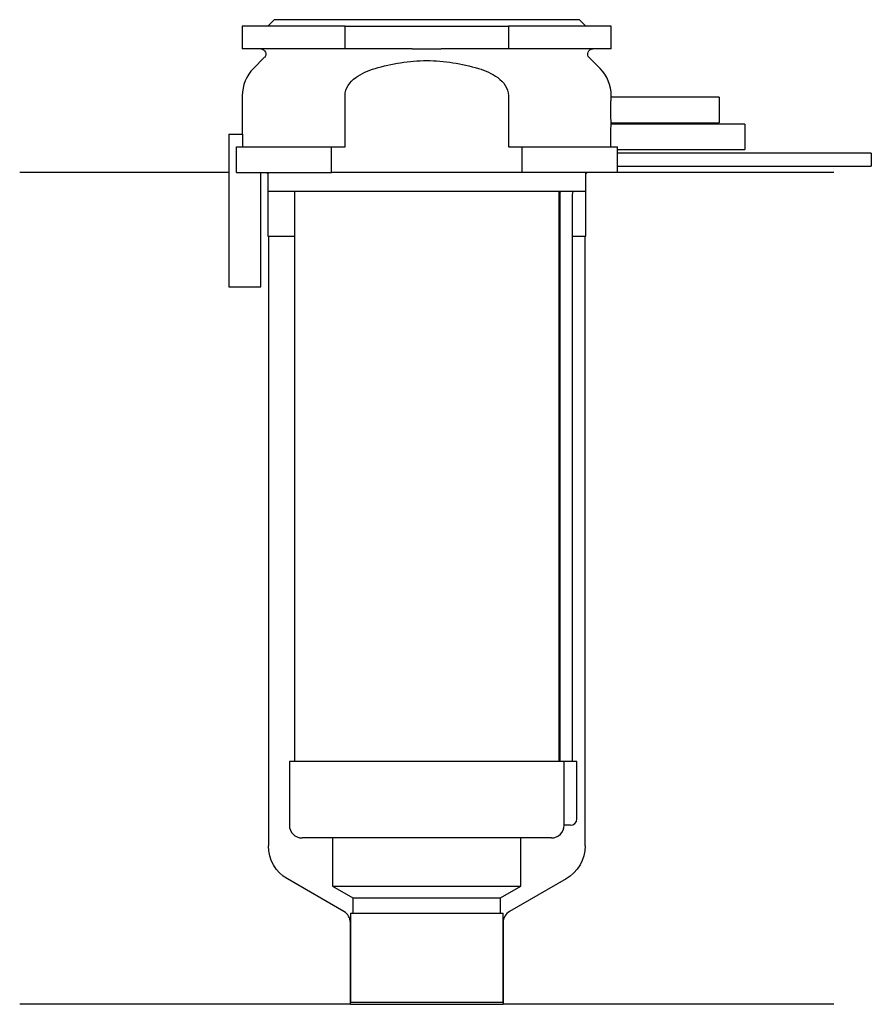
# Model space of a CAD drawing. Header units: millimetres. Extents: x 25.5 to 92.5, y 206.9 to 284.3.
import ezdxf

# ---------------------------------------------------------------- set-up
doc = ezdxf.new("R2010")
doc.units = ezdxf.units.MM
doc.layers.add('201', color=7, linetype='Continuous')
doc.layers.add('30', color=7, linetype='Continuous')

msp = doc.modelspace()

# ---------------------------------------------------------------- linework, layer by layer
at = {"layer": '201', "color": 113}
for p, q in [((41.975, 272.313), (25.526, 272.313)), ((44.926, 272.313), (45.026, 272.213)), ((45.026, 272.213), (45.026, 267.313)), ((70.026, 272.213), (70.126, 272.313)), ((70.026, 267.313), (70.026, 272.213)), ((89.526, 272.313), (72.526, 272.313)), ((45.026, 267.313), (45.076, 267.313)), ((45.076, 267.313), (47.126, 267.313)), ((45.076, 267.313), (45.076, 219.394)), ((67.925, 267.313), (67.975, 267.313)), ((68.975, 267.313), (69.976, 267.313)), ((69.976, 219.394), (69.976, 267.313)), ((69.976, 267.313), (70.026, 267.313)), ((51.021, 214.23), (46.576, 216.796)), ((68.476, 216.796), (64.031, 214.23)), ((51.521, 206.941), (51.521, 213.363)), ((63.531, 213.363), (63.531, 206.941)), ((51.521, 206.941), (25.526, 206.941)), ((51.521, 206.941), (63.531, 206.941)), ((89.526, 206.941), (63.531, 206.941))]:
    msp.add_line(p, q, dxfattribs=at)
at = {"layer": '201', "color": 113, "extrusion": (0, 0, -1)}
for centre, start, end in [((-48.076, 219.394), -60, 0), ((-66.976, 219.394), 180, 240)]:
    msp.add_arc(centre, 3, start, end, dxfattribs=at)
at = {"layer": '201', "color": 113}
for centre, start, end in [((50.521, 213.363), 0, 60), ((64.531, 213.363), 120, 180)]:
    msp.add_arc(centre, 1, start, end, dxfattribs=at)
at = {"layer": '30', "color": 113}
for p, q in [((45.526, 284.313), (45.026, 283.813)), ((69.526, 284.313), (45.526, 284.313)), ((70.026, 283.813), (69.526, 284.313)), ((51.103, 283.813), (43.026, 283.813)), ((43.026, 283.813), (43.026, 282.013)), ((51.103, 283.813), (63.948, 283.813)), ((51.103, 282.013), (51.103, 283.813)), ((72.026, 283.813), (63.948, 283.813)), ((63.948, 283.813), (63.948, 282.013)), ((72.026, 282.013), (72.026, 283.813)), ((51.103, 282.013), (43.026, 282.013)), ((56.384, 282.013), (51.103, 282.013)), ((63.948, 282.013), (58.667, 282.013)), ((72.026, 282.013), (63.948, 282.013)), ((44.758, 281.33), (43.904, 280.476)), ((71.147, 280.476), (70.293, 281.33)), ((43.026, 278.355), (43.026, 275.313)), ((51.103, 274.313), (51.103, 278.355)), ((63.948, 278.355), (63.948, 274.313)), ((80.526, 278.213), (72.025, 278.213)), ((72.026, 278.201), (72.026, 278.355)), ((80.526, 278.213), (80.526, 276.213)), ((82.526, 276.113), (72.025, 276.113)), ((72.026, 276.101), (72.026, 276.213)), ((72.026, 276.213), (80.526, 276.213)), ((82.526, 276.113), (82.526, 274.113)), ((41.976, 275.313), (43.079, 275.313)), ((41.976, 275.313), (41.976, 263.313)), ((43.079, 274.313), (43.079, 275.313)), ((42.563, 272.313), (42.563, 274.313)), ((42.563, 274.313), (50.042, 274.313)), ((50.042, 274.313), (51.103, 274.313)), ((50.042, 272.313), (50.042, 274.313)), ((63.948, 274.313), (65.009, 274.313)), ((65.009, 274.313), (65.009, 272.313)), ((65.009, 274.313), (72.514, 274.313)), ((72.526, 273.807), (72.526, 274.113)), ((72.526, 274.113), (82.526, 274.113)), ((92.476, 273.813), (72.525, 273.813)), ((92.476, 273.813), (92.476, 272.813)), ((72.526, 272.313), (72.526, 272.813)), ((72.526, 272.813), (92.476, 272.813)), ((42.563, 272.313), (50.042, 272.313)), ((44.476, 263.313), (44.476, 272.313)), ((45.026, 272.313), (45.026, 270.813)), ((65.009, 272.313), (50.042, 272.313)), ((72.526, 272.313), (65.009, 272.313)), ((70.026, 270.813), (70.026, 272.313)), ((70.026, 270.813), (45.026, 270.813)), ((47.126, 270.813), (47.126, 226.013)), ((67.926, 226.013), (67.926, 270.813)), ((67.976, 270.313), (67.976, 226.013)), ((68.976, 226.013), (68.976, 270.313)), ((41.976, 263.313), (44.476, 263.313)), ((68.294, 226.013), (46.726, 226.013)), ((46.726, 226.013), (46.726, 221.013)), ((68.294, 226.013), (68.294, 221.513)), ((69.326, 226.013), (68.294, 226.013)), ((69.326, 221.513), (69.326, 226.013)), ((68.826, 221.013), (68.321, 221.013)), ((67.326, 220.013), (47.726, 220.013)), ((50.126, 220.013), (50.126, 216.234)), ((64.926, 216.234), (64.926, 220.013)), ((50.126, 216.234), (51.721, 215.313)), ((50.126, 216.234), (64.926, 216.234)), ((63.331, 215.313), (64.926, 216.234)), ((51.721, 215.313), (63.331, 215.313)), ((51.721, 215.313), (51.721, 214.113)), ((63.331, 214.113), (63.331, 215.313)), ((51.521, 214.113), (51.521, 207.113)), ((51.521, 214.113), (63.531, 214.113)), ((63.531, 207.113), (63.531, 214.113)), ((51.521, 207.113), (63.531, 207.113))]:
    msp.add_line(p, q, dxfattribs=at)
at = {"layer": '30', "color": 113, "extrusion": (0, 0, -1)}
for centre, radius, start, end in [((-44.476, 281.613), 0.4, 90, 225), ((-70.576, 281.613), 0.4, -45, 90), ((-71.476, 270.313), 2.5, 0, 11.54257)]:
    msp.add_arc(centre, radius, start, end, dxfattribs=at)
at = {"layer": '30', "color": 113}
for centre, radius, start, end in [((46.026, 278.355), 3, 135, 180), ((69.026, 278.355), 3, 0, 45), ((71.476, 270.313), 3.5, 171.77371, 180), ((68.826, 221.513), 0.5, -90, 0), ((47.726, 221.013), 1, 180, 270), ((67.326, 221.013), 1, -90, 0)]:
    msp.add_arc(centre, radius, start, end, dxfattribs=at)
for points, knots in [([(56.384, 282.013), (56.576, 282.013), (56.767, 282.012), (57.055, 282.011), (57.15, 282.01), (57.294, 282.01), (57.342, 282.01), (57.438, 282.01), (57.486, 282.01), (57.911, 282.01), (58.289, 282.013), (58.667, 282.013)], [0, 0, 0, 0, 0.25, 0.25, 0.375, 0.375, 0.4375, 0.4375, 0.5, 0.5, 1, 1, 1, 1]), ([(53.459, 280.476), (54.778, 280.87), (56.148, 281.098), (58.908, 281.097), (60.276, 280.869), (61.592, 280.476)], [0, 0, 0, 0, 0.5, 0.5, 1, 1, 1, 1]), ([(51.103, 278.355), (51.103, 278.921), (51.487, 279.426), (52.39, 280.097), (52.92, 280.315), (53.459, 280.476)], [0, 0, 0, 0, 0.5, 0.5, 1, 1, 1, 1]), ([(61.592, 280.476), (62.13, 280.315), (62.66, 280.099), (63.571, 279.42), (63.948, 278.919), (63.948, 278.355)], [0, 0, 0, 0, 0.5, 0.5, 1, 1, 1, 1]), ([(72.026, 276.212), (72.025, 276.216), (72.025, 276.221), (72.023, 276.245), (72.022, 276.264), (72.019, 276.314), (72.017, 276.345), (72.013, 276.418), (72.011, 276.46), (72.006, 276.552), (72.004, 276.602), (72, 276.712), (71.998, 276.77), (71.994, 276.89), (71.993, 276.953), (71.991, 277.082), (71.991, 277.147), (71.991, 277.278), (71.991, 277.344), (71.993, 277.472), (71.994, 277.535), (71.998, 277.656), (72, 277.714), (72.004, 277.823), (72.006, 277.873), (72.011, 277.966), (72.013, 278.008), (72.017, 278.08), (72.019, 278.112), (72.022, 278.162), (72.023, 278.181), (72.025, 278.2), (72.025, 278.205), (72.026, 278.218), (72.025, 278.212), (72.025, 278.207)], [0, 0, 0, 0, 0.062481, 0.062481, 0.124963, 0.124963, 0.187444, 0.187444, 0.249925, 0.249925, 0.312407, 0.312407, 0.374888, 0.374888, 0.437369, 0.437369, 0.499851, 0.499851, 0.562332, 0.562332, 0.624813, 0.624813, 0.687295, 0.687295, 0.749776, 0.749776, 0.812257, 0.812257, 0.874739, 0.874739, 0.93722, 0.93722, 0.999701, 0.999701, 1, 1, 1, 1]), ([(72.013, 274.313), (72.011, 274.344), (72.01, 274.379), (72.006, 274.453), (72.004, 274.493), (72.001, 274.578), (71.999, 274.624), (71.996, 274.717), (71.995, 274.765), (71.993, 274.864), (71.992, 274.916), (71.991, 275.019), (71.991, 275.07), (71.991, 275.174), (71.991, 275.227), (71.993, 275.33), (71.993, 275.38), (71.996, 275.478), (71.997, 275.527), (72, 275.62), (72.001, 275.664), (72.007, 275.789), (72.01, 275.864), (72.015, 275.955), (72.017, 275.982), (72.02, 276.029), (72.021, 276.049), (72.023, 276.081), (72.024, 276.093), (72.025, 276.106), (72.025, 276.111), (72.026, 276.115)], [0, 0, 0, 0, 0.062536, 0.062536, 0.125073, 0.125073, 0.187609, 0.187609, 0.250146, 0.250146, 0.312682, 0.312682, 0.375219, 0.375219, 0.437755, 0.437755, 0.500292, 0.500292, 0.562828, 0.562828, 0.625365, 0.625365, 0.750438, 0.750438, 0.812974, 0.812974, 0.875511, 0.875511, 0.938047, 0.938047, 1, 1, 1, 1]), ([(72.526, 274.111), (72.525, 274.115), (72.524, 274.13), (72.52, 274.199), (72.517, 274.248), (72.514, 274.313)], [0, 0, 0, 0, 0.499925, 0.499925, 1, 1, 1, 1]), ([(72.526, 272.813), (72.525, 272.829), (72.525, 272.839), (72.524, 272.864), (72.523, 272.879), (72.522, 272.915), (72.522, 272.936), (72.52, 273.006), (72.519, 273.061), (72.518, 273.182), (72.517, 273.247), (72.517, 273.345), (72.517, 273.378), (72.518, 273.443), (72.518, 273.474), (72.519, 273.534), (72.519, 273.564), (72.52, 273.618), (72.521, 273.643), (72.522, 273.69), (72.522, 273.71), (72.523, 273.747), (72.524, 273.762), (72.525, 273.787), (72.525, 273.797), (72.525, 273.809), (72.526, 273.814)], [0, 0, 0, 0, 0.124937, 0.124937, 0.187405, 0.187405, 0.249873, 0.249873, 0.37481, 0.37481, 0.499746, 0.499746, 0.562214, 0.562214, 0.624683, 0.624683, 0.687151, 0.687151, 0.749619, 0.749619, 0.812087, 0.812087, 0.874556, 0.874556, 0.937024, 1, 1, 1, 1]), ([(68.294, 221.513), (68.294, 221.458), (68.294, 221.401), (68.297, 221.297), (68.299, 221.247), (68.304, 221.16), (68.306, 221.122), (68.312, 221.063), (68.314, 221.041), (68.316, 221.028), (68.318, 221.018), (68.32, 221.013)], [0, 0, 0, 0, 0.208474, 0.208474, 0.417184, 0.417184, 0.626081, 0.626081, 0.836339, 0.836339, 1, 1, 1, 1])]:
    msp.add_open_spline(points, degree=3, knots=knots, dxfattribs=at)

doc.saveas('drawing.dxf')
